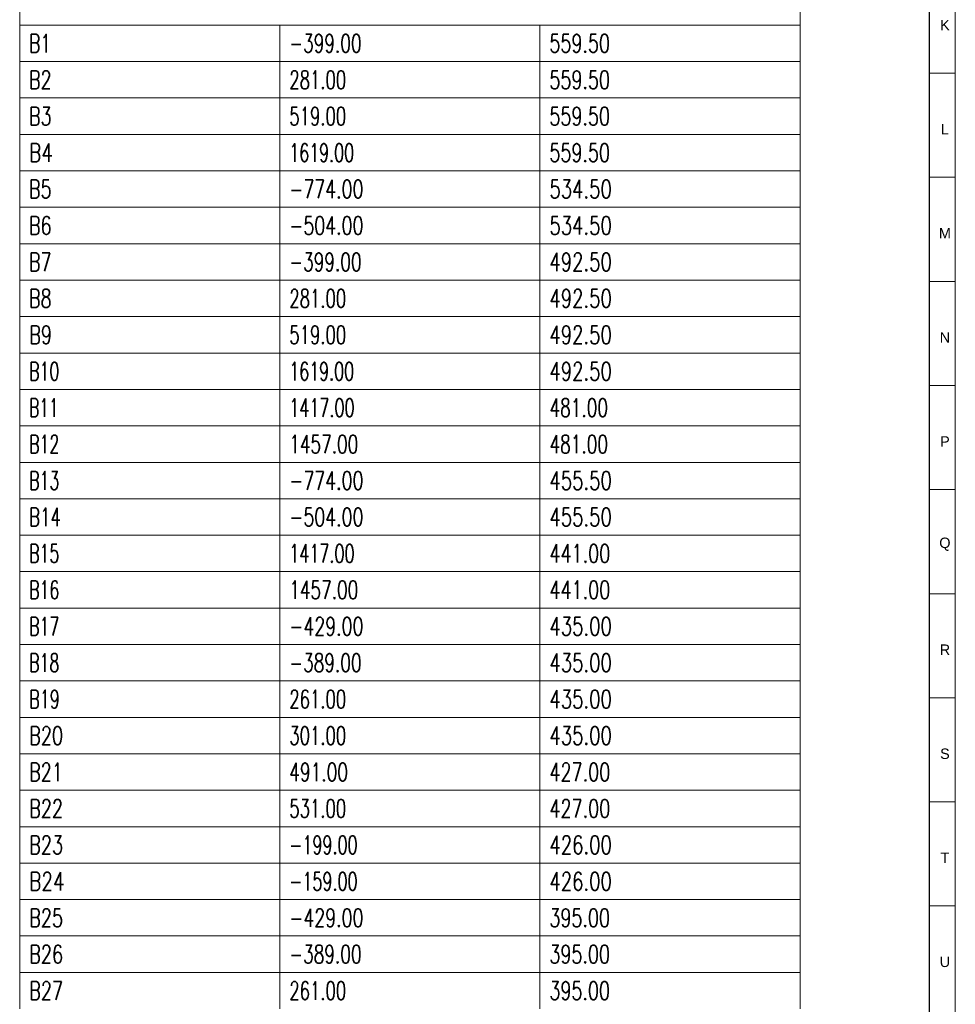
# Model space of a CAD drawing. Header units: millimetres. Extents: x -34 to 6620, y -230 to 4700.
# Tile 188 of 189: x 6438 to 6618, y 4311 to 4500. Entities that reach past the tile are written whole.
import ezdxf

# ---------------------------------------------------------------- set-up
doc = ezdxf.new("R2010")
doc.units = ezdxf.units.MM
doc.layers.add('1', color=7, linetype='Continuous', true_color=0xffffff)
doc.styles.add('Arial Unicode MS', font='Arial Unicode MS')
doc.styles.add('latin_extended', font='simplex.shx')

# ---------------------------------------------------------------- blocks, each defined once
blk = doc.blocks.new('TabularNote3')
at = {"layer": '1', "color": 163, "linetype": 'Continuous', "lineweight": 18}
for p, q in [((6438.170042, 4506.23561), (6438.170042, 4499.23561)), ((6588.170042, 4506.23561), (6588.170042, 4499.23561)), ((6438.170042, 4499.23561), (6488.170042, 4499.23561)), ((6438.170042, 4499.23561), (6438.170042, 4492.23561)), ((6488.170042, 4499.23561), (6538.170042, 4499.23561)), ((6488.170042, 4499.23561), (6488.170042, 4492.23561)), ((6538.170042, 4499.23561), (6588.170042, 4499.23561)), ((6538.170042, 4499.23561), (6538.170042, 4492.23561)), ((6588.170042, 4499.23561), (6588.170042, 4492.23561)), ((6438.170042, 4492.23561), (6488.170042, 4492.23561)), ((6438.170042, 4492.23561), (6438.170042, 4485.23561)), ((6488.170042, 4492.23561), (6538.170042, 4492.23561)), ((6488.170042, 4492.23561), (6488.170042, 4485.23561)), ((6538.170042, 4492.23561), (6588.170042, 4492.23561)), ((6538.170042, 4492.23561), (6538.170042, 4485.23561)), ((6588.170042, 4492.23561), (6588.170042, 4485.23561)), ((6438.170042, 4485.23561), (6488.170042, 4485.23561)), ((6438.170042, 4485.23561), (6438.170042, 4478.23561)), ((6488.170042, 4485.23561), (6538.170042, 4485.23561)), ((6488.170042, 4485.23561), (6488.170042, 4478.23561)), ((6538.170042, 4485.23561), (6588.170042, 4485.23561)), ((6538.170042, 4485.23561), (6538.170042, 4478.23561)), ((6588.170042, 4485.23561), (6588.170042, 4478.23561)), ((6438.170042, 4478.23561), (6488.170042, 4478.23561)), ((6438.170042, 4478.23561), (6438.170042, 4471.23561)), ((6488.170042, 4478.23561), (6538.170042, 4478.23561)), ((6488.170042, 4478.23561), (6488.170042, 4471.23561)), ((6538.170042, 4478.23561), (6588.170042, 4478.23561)), ((6538.170042, 4478.23561), (6538.170042, 4471.23561)), ((6588.170042, 4478.23561), (6588.170042, 4471.23561)), ((6438.170042, 4471.23561), (6488.170042, 4471.23561)), ((6438.170042, 4471.23561), (6438.170042, 4464.23561)), ((6488.170042, 4471.23561), (6538.170042, 4471.23561)), ((6488.170042, 4471.23561), (6488.170042, 4464.23561)), ((6538.170042, 4471.23561), (6588.170042, 4471.23561)), ((6538.170042, 4471.23561), (6538.170042, 4464.23561)), ((6588.170042, 4471.23561), (6588.170042, 4464.23561)), ((6438.170042, 4464.23561), (6488.170042, 4464.23561)), ((6438.170042, 4464.23561), (6438.170042, 4457.23561)), ((6488.170042, 4464.23561), (6538.170042, 4464.23561)), ((6488.170042, 4464.23561), (6488.170042, 4457.23561)), ((6538.170042, 4464.23561), (6588.170042, 4464.23561)), ((6538.170042, 4464.23561), (6538.170042, 4457.23561)), ((6588.170042, 4464.23561), (6588.170042, 4457.23561)), ((6438.170042, 4457.23561), (6488.170042, 4457.23561)), ((6438.170042, 4457.23561), (6438.170042, 4450.23561)), ((6488.170042, 4457.23561), (6538.170042, 4457.23561)), ((6488.170042, 4457.23561), (6488.170042, 4450.23561)), ((6538.170042, 4457.23561), (6588.170042, 4457.23561)), ((6538.170042, 4457.23561), (6538.170042, 4450.23561)), ((6588.170042, 4457.23561), (6588.170042, 4450.23561)), ((6438.170042, 4450.23561), (6488.170042, 4450.23561)), ((6438.170042, 4450.23561), (6438.170042, 4443.23561)), ((6488.170042, 4450.23561), (6538.170042, 4450.23561)), ((6488.170042, 4450.23561), (6488.170042, 4443.23561)), ((6538.170042, 4450.23561), (6588.170042, 4450.23561)), ((6538.170042, 4450.23561), (6538.170042, 4443.23561)), ((6588.170042, 4450.23561), (6588.170042, 4443.23561)), ((6438.170042, 4443.23561), (6488.170042, 4443.23561)), ((6438.170042, 4443.23561), (6438.170042, 4436.23561)), ((6488.170042, 4443.23561), (6538.170042, 4443.23561)), ((6488.170042, 4443.23561), (6488.170042, 4436.23561)), ((6538.170042, 4443.23561), (6588.170042, 4443.23561)), ((6538.170042, 4443.23561), (6538.170042, 4436.23561)), ((6588.170042, 4443.23561), (6588.170042, 4436.23561)), ((6438.170042, 4436.23561), (6488.170042, 4436.23561)), ((6438.170042, 4436.23561), (6438.170042, 4429.23561)), ((6488.170042, 4436.23561), (6538.170042, 4436.23561)), ((6488.170042, 4436.23561), (6488.170042, 4429.23561)), ((6538.170042, 4436.23561), (6588.170042, 4436.23561)), ((6538.170042, 4436.23561), (6538.170042, 4429.23561)), ((6588.170042, 4436.23561), (6588.170042, 4429.23561)), ((6438.170042, 4429.23561), (6488.170042, 4429.23561)), ((6438.170042, 4429.23561), (6438.170042, 4422.23561)), ((6488.170042, 4429.23561), (6538.170042, 4429.23561)), ((6488.170042, 4429.23561), (6488.170042, 4422.23561)), ((6538.170042, 4429.23561), (6588.170042, 4429.23561)), ((6538.170042, 4429.23561), (6538.170042, 4422.23561)), ((6588.170042, 4429.23561), (6588.170042, 4422.23561)), ((6438.170042, 4422.23561), (6488.170042, 4422.23561)), ((6438.170042, 4422.23561), (6438.170042, 4415.23561)), ((6488.170042, 4422.23561), (6538.170042, 4422.23561)), ((6488.170042, 4422.23561), (6488.170042, 4415.23561)), ((6538.170042, 4422.23561), (6588.170042, 4422.23561)), ((6538.170042, 4422.23561), (6538.170042, 4415.23561)), ((6588.170042, 4422.23561), (6588.170042, 4415.23561)), ((6438.170042, 4415.23561), (6488.170042, 4415.23561)), ((6438.170042, 4415.23561), (6438.170042, 4408.23561)), ((6488.170042, 4415.23561), (6538.170042, 4415.23561)), ((6488.170042, 4415.23561), (6488.170042, 4408.23561)), ((6538.170042, 4415.23561), (6588.170042, 4415.23561)), ((6538.170042, 4415.23561), (6538.170042, 4408.23561)), ((6588.170042, 4415.23561), (6588.170042, 4408.23561)), ((6438.170042, 4408.23561), (6488.170042, 4408.23561)), ((6438.170042, 4408.23561), (6438.170042, 4401.23561)), ((6488.170042, 4408.23561), (6538.170042, 4408.23561)), ((6488.170042, 4408.23561), (6488.170042, 4401.23561)), ((6538.170042, 4408.23561), (6588.170042, 4408.23561)), ((6538.170042, 4408.23561), (6538.170042, 4401.23561)), ((6588.170042, 4408.23561), (6588.170042, 4401.23561)), ((6438.170042, 4401.23561), (6488.170042, 4401.23561)), ((6438.170042, 4401.23561), (6438.170042, 4394.23561)), ((6488.170042, 4401.23561), (6538.170042, 4401.23561)), ((6488.170042, 4401.23561), (6488.170042, 4394.23561)), ((6538.170042, 4401.23561), (6588.170042, 4401.23561)), ((6538.170042, 4401.23561), (6538.170042, 4394.23561)), ((6588.170042, 4401.23561), (6588.170042, 4394.23561)), ((6438.170042, 4394.23561), (6488.170042, 4394.23561)), ((6438.170042, 4394.23561), (6438.170042, 4387.23561)), ((6488.170042, 4394.23561), (6538.170042, 4394.23561)), ((6488.170042, 4394.23561), (6488.170042, 4387.23561)), ((6538.170042, 4394.23561), (6588.170042, 4394.23561)), ((6538.170042, 4394.23561), (6538.170042, 4387.23561)), ((6588.170042, 4394.23561), (6588.170042, 4387.23561)), ((6438.170042, 4387.23561), (6488.170042, 4387.23561)), ((6438.170042, 4387.23561), (6438.170042, 4380.23561)), ((6488.170042, 4387.23561), (6538.170042, 4387.23561)), ((6488.170042, 4387.23561), (6488.170042, 4380.23561)), ((6538.170042, 4387.23561), (6588.170042, 4387.23561)), ((6538.170042, 4387.23561), (6538.170042, 4380.23561)), ((6588.170042, 4387.23561), (6588.170042, 4380.23561)), ((6438.170042, 4380.23561), (6488.170042, 4380.23561)), ((6438.170042, 4380.23561), (6438.170042, 4373.23561)), ((6488.170042, 4380.23561), (6538.170042, 4380.23561)), ((6488.170042, 4380.23561), (6488.170042, 4373.23561)), ((6538.170042, 4380.23561), (6588.170042, 4380.23561)), ((6538.170042, 4380.23561), (6538.170042, 4373.23561)), ((6588.170042, 4380.23561), (6588.170042, 4373.23561)), ((6438.170042, 4373.23561), (6488.170042, 4373.23561)), ((6438.170042, 4373.23561), (6438.170042, 4366.23561)), ((6488.170042, 4373.23561), (6538.170042, 4373.23561)), ((6488.170042, 4373.23561), (6488.170042, 4366.23561)), ((6538.170042, 4373.23561), (6588.170042, 4373.23561)), ((6538.170042, 4373.23561), (6538.170042, 4366.23561)), ((6588.170042, 4373.23561), (6588.170042, 4366.23561)), ((6438.170042, 4366.23561), (6488.170042, 4366.23561)), ((6438.170042, 4366.23561), (6438.170042, 4359.23561)), ((6488.170042, 4366.23561), (6538.170042, 4366.23561)), ((6488.170042, 4366.23561), (6488.170042, 4359.23561)), ((6538.170042, 4366.23561), (6588.170042, 4366.23561)), ((6538.170042, 4366.23561), (6538.170042, 4359.23561)), ((6588.170042, 4366.23561), (6588.170042, 4359.23561)), ((6438.170042, 4359.23561), (6488.170042, 4359.23561)), ((6438.170042, 4359.23561), (6438.170042, 4352.23561)), ((6488.170042, 4359.23561), (6538.170042, 4359.23561)), ((6488.170042, 4359.23561), (6488.170042, 4352.23561)), ((6538.170042, 4359.23561), (6588.170042, 4359.23561)), ((6538.170042, 4359.23561), (6538.170042, 4352.23561)), ((6588.170042, 4359.23561), (6588.170042, 4352.23561)), ((6438.170042, 4352.23561), (6488.170042, 4352.23561)), ((6438.170042, 4352.23561), (6438.170042, 4345.23561)), ((6488.170042, 4352.23561), (6538.170042, 4352.23561)), ((6488.170042, 4352.23561), (6488.170042, 4345.23561)), ((6538.170042, 4352.23561), (6588.170042, 4352.23561)), ((6538.170042, 4352.23561), (6538.170042, 4345.23561)), ((6588.170042, 4352.23561), (6588.170042, 4345.23561)), ((6438.170042, 4345.23561), (6488.170042, 4345.23561)), ((6438.170042, 4345.23561), (6438.170042, 4338.23561)), ((6488.170042, 4345.23561), (6538.170042, 4345.23561)), ((6488.170042, 4345.23561), (6488.170042, 4338.23561)), ((6538.170042, 4345.23561), (6588.170042, 4345.23561)), ((6538.170042, 4345.23561), (6538.170042, 4338.23561)), ((6588.170042, 4345.23561), (6588.170042, 4338.23561)), ((6438.170042, 4338.23561), (6488.170042, 4338.23561)), ((6438.170042, 4338.23561), (6438.170042, 4331.23561)), ((6488.170042, 4338.23561), (6538.170042, 4338.23561)), ((6488.170042, 4338.23561), (6488.170042, 4331.23561)), ((6538.170042, 4338.23561), (6588.170042, 4338.23561)), ((6538.170042, 4338.23561), (6538.170042, 4331.23561)), ((6588.170042, 4338.23561), (6588.170042, 4331.23561)), ((6438.170042, 4331.23561), (6488.170042, 4331.23561)), ((6438.170042, 4331.23561), (6438.170042, 4324.23561)), ((6488.170042, 4331.23561), (6538.170042, 4331.23561)), ((6488.170042, 4331.23561), (6488.170042, 4324.23561)), ((6538.170042, 4331.23561), (6588.170042, 4331.23561)), ((6538.170042, 4331.23561), (6538.170042, 4324.23561)), ((6588.170042, 4331.23561), (6588.170042, 4324.23561)), ((6438.170042, 4324.23561), (6488.170042, 4324.23561)), ((6438.170042, 4324.23561), (6438.170042, 4317.23561)), ((6488.170042, 4324.23561), (6538.170042, 4324.23561)), ((6488.170042, 4324.23561), (6488.170042, 4317.23561)), ((6538.170042, 4324.23561), (6588.170042, 4324.23561)), ((6538.170042, 4324.23561), (6538.170042, 4317.23561)), ((6588.170042, 4324.23561), (6588.170042, 4317.23561)), ((6438.170042, 4317.23561), (6488.170042, 4317.23561)), ((6438.170042, 4317.23561), (6438.170042, 4310.23561)), ((6488.170042, 4317.23561), (6538.170042, 4317.23561)), ((6488.170042, 4317.23561), (6488.170042, 4310.23561)), ((6538.170042, 4317.23561), (6588.170042, 4317.23561)), ((6538.170042, 4317.23561), (6538.170042, 4310.23561)), ((6588.170042, 4317.23561), (6588.170042, 4310.23561))]:
    blk.add_line(p, q, dxfattribs=at)
at = {"layer": '1', "color": 2, "linetype": 'Continuous', "lineweight": 13, "char_height": 3.5, "attachment_point": 4, "line_spacing_factor": 0.963855, "style": 'latin_extended'}
for s, insert in [('\\W0.6870;B1', (6439.987542, 4495.73561)), ('\\W0.6809;-399.00', (6489.987542, 4495.73561)), ('\\W0.7053;559.50', (6539.987542, 4495.73561)), ('\\W0.6994;B2', (6439.987542, 4488.73561)), ('\\W0.6624;281.00', (6489.987542, 4488.73561)), ('\\W0.7053;559.50', (6539.987542, 4488.73561)), ('\\W0.6994;B3', (6439.987542, 4481.73561)), ('\\W0.6624;519.00', (6489.987542, 4481.73561)), ('\\W0.7053;559.50', (6539.987542, 4481.73561)), ('\\W0.7404;B4', (6439.987542, 4474.73561)), ('\\W0.6382;1619.00', (6489.987542, 4474.73561)), ('\\W0.7053;559.50', (6539.987542, 4474.73561)), ('\\W0.6994;B5', (6439.987542, 4467.73561)), ('\\W0.6982;-774.00', (6489.987542, 4467.73561)), ('\\W0.7268;534.50', (6539.987542, 4467.73561)), ('\\W0.6994;B6', (6439.987542, 4460.73561)), ('\\W0.6982;-504.00', (6489.987542, 4460.73561)), ('\\W0.7268;534.50', (6539.987542, 4460.73561)), ('\\W0.6994;B7', (6439.987542, 4453.73561)), ('\\W0.6809;-399.00', (6489.987542, 4453.73561)), ('\\W0.7268;492.50', (6539.987542, 4453.73561)), ('\\W0.6994;B8', (6439.987542, 4446.73561)), ('\\W0.6624;281.00', (6489.987542, 4446.73561)), ('\\W0.7268;492.50', (6539.987542, 4446.73561)), ('\\W0.7183;B9', (6439.987542, 4439.73561)), ('\\W0.6624;519.00', (6489.987542, 4439.73561)), ('\\W0.7268;492.50', (6539.987542, 4439.73561)), ('\\W0.6336;B10', (6439.987542, 4432.73561)), ('\\W0.6382;1619.00', (6489.987542, 4432.73561)), ('\\W0.7268;492.50', (6539.987542, 4432.73561)), ('\\W0.6184;B11', (6439.987542, 4425.73561)), ('\\W0.6433;1417.00', (6489.987542, 4425.73561)), ('\\W0.6838;481.00', (6539.987542, 4425.73561)), ('\\W0.6336;B12', (6439.987542, 4418.73561)), ('\\W0.6795;1457.00', (6489.987542, 4418.73561)), ('\\W0.6838;481.00', (6539.987542, 4418.73561)), ('\\W0.6336;B13', (6439.987542, 4411.73561)), ('\\W0.6982;-774.00', (6489.987542, 4411.73561)), ('\\W0.7268;455.50', (6539.987542, 4411.73561)), ('\\W0.6674;B14', (6439.987542, 4404.73561)), ('\\W0.6982;-504.00', (6489.987542, 4404.73561)), ('\\W0.7268;455.50', (6539.987542, 4404.73561)), ('\\W0.6336;B15', (6439.987542, 4397.73561)), ('\\W0.6433;1417.00', (6489.987542, 4397.73561)), ('\\W0.7084;441.00', (6539.987542, 4397.73561)), ('\\W0.6336;B16', (6439.987542, 4390.73561)), ('\\W0.6795;1457.00', (6489.987542, 4390.73561)), ('\\W0.7084;441.00', (6539.987542, 4390.73561)), ('\\W0.6336;B17', (6439.987542, 4383.73561)), ('\\W0.6982;-429.00', (6489.987542, 4383.73561)), ('\\W0.7268;435.00', (6539.987542, 4383.73561)), ('\\W0.6336;B18', (6439.987542, 4376.73561)), ('\\W0.6809;-389.00', (6489.987542, 4376.73561)), ('\\W0.7268;435.00', (6539.987542, 4376.73561)), ('\\W0.6447;B19', (6439.987542, 4369.73561)), ('\\W0.6624;261.00', (6489.987542, 4369.73561)), ('\\W0.7268;435.00', (6539.987542, 4369.73561)), ('\\W0.7128;B20', (6439.987542, 4362.73561)), ('\\W0.6624;301.00', (6489.987542, 4362.73561)), ('\\W0.7268;435.00', (6539.987542, 4362.73561)), ('\\W0.7067;B21', (6439.987542, 4355.73561)), ('\\W0.6838;491.00', (6489.987542, 4355.73561)), ('\\W0.7084;427.00', (6539.987542, 4355.73561)), ('\\W0.7128;B22', (6439.987542, 4348.73561)), ('\\W0.6624;531.00', (6489.987542, 4348.73561)), ('\\W0.7084;427.00', (6539.987542, 4348.73561)), ('\\W0.7128;B23', (6439.987542, 4341.73561)), ('\\W0.6439;-199.00', (6489.987542, 4341.73561)), ('\\W0.7268;426.00', (6539.987542, 4341.73561)), ('\\W0.7452;B24', (6439.987542, 4334.73561)), ('\\W0.6439;-159.00', (6489.987542, 4334.73561)), ('\\W0.7268;426.00', (6539.987542, 4334.73561)), ('\\W0.7128;B25', (6439.987542, 4327.73561)), ('\\W0.6982;-429.00', (6489.987542, 4327.73561)), ('\\W0.7053;395.00', (6539.987542, 4327.73561)), ('\\W0.7128;B26', (6439.987542, 4320.73561)), ('\\W0.6809;-389.00', (6489.987542, 4320.73561)), ('\\W0.7053;395.00', (6539.987542, 4320.73561)), ('\\W0.7128;B27', (6439.987542, 4313.73561)), ('\\W0.6624;261.00', (6489.987542, 4313.73561)), ('\\W0.7053;395.00', (6539.987542, 4313.73561))]:
    blk.add_mtext(s, dxfattribs=dict(at, insert=insert))
blk = doc.blocks.new('TabularNote5')
at = {"layer": '1', "color": 163, "linetype": 'Continuous', "lineweight": 18}
for p, q in [((6438.170042, 4506.23561), (6438.170042, 4499.23561)), ((6588.170042, 4506.23561), (6588.170042, 4499.23561)), ((6438.170042, 4499.23561), (6488.170042, 4499.23561)), ((6438.170042, 4499.23561), (6438.170042, 4492.23561)), ((6488.170042, 4499.23561), (6538.170042, 4499.23561)), ((6488.170042, 4499.23561), (6488.170042, 4492.23561)), ((6538.170042, 4499.23561), (6588.170042, 4499.23561)), ((6538.170042, 4499.23561), (6538.170042, 4492.23561)), ((6588.170042, 4499.23561), (6588.170042, 4492.23561)), ((6438.170042, 4492.23561), (6488.170042, 4492.23561)), ((6438.170042, 4492.23561), (6438.170042, 4485.23561)), ((6488.170042, 4492.23561), (6538.170042, 4492.23561)), ((6488.170042, 4492.23561), (6488.170042, 4485.23561)), ((6538.170042, 4492.23561), (6588.170042, 4492.23561)), ((6538.170042, 4492.23561), (6538.170042, 4485.23561)), ((6588.170042, 4492.23561), (6588.170042, 4485.23561)), ((6438.170042, 4485.23561), (6488.170042, 4485.23561)), ((6438.170042, 4485.23561), (6438.170042, 4478.23561)), ((6488.170042, 4485.23561), (6538.170042, 4485.23561)), ((6488.170042, 4485.23561), (6488.170042, 4478.23561)), ((6538.170042, 4485.23561), (6588.170042, 4485.23561)), ((6538.170042, 4485.23561), (6538.170042, 4478.23561)), ((6588.170042, 4485.23561), (6588.170042, 4478.23561)), ((6438.170042, 4478.23561), (6488.170042, 4478.23561)), ((6438.170042, 4478.23561), (6438.170042, 4471.23561)), ((6488.170042, 4478.23561), (6538.170042, 4478.23561)), ((6488.170042, 4478.23561), (6488.170042, 4471.23561)), ((6538.170042, 4478.23561), (6588.170042, 4478.23561)), ((6538.170042, 4478.23561), (6538.170042, 4471.23561)), ((6588.170042, 4478.23561), (6588.170042, 4471.23561)), ((6438.170042, 4471.23561), (6488.170042, 4471.23561)), ((6438.170042, 4471.23561), (6438.170042, 4464.23561)), ((6488.170042, 4471.23561), (6538.170042, 4471.23561)), ((6488.170042, 4471.23561), (6488.170042, 4464.23561)), ((6538.170042, 4471.23561), (6588.170042, 4471.23561)), ((6538.170042, 4471.23561), (6538.170042, 4464.23561)), ((6588.170042, 4471.23561), (6588.170042, 4464.23561)), ((6438.170042, 4464.23561), (6488.170042, 4464.23561)), ((6438.170042, 4464.23561), (6438.170042, 4457.23561)), ((6488.170042, 4464.23561), (6538.170042, 4464.23561)), ((6488.170042, 4464.23561), (6488.170042, 4457.23561)), ((6538.170042, 4464.23561), (6588.170042, 4464.23561)), ((6538.170042, 4464.23561), (6538.170042, 4457.23561)), ((6588.170042, 4464.23561), (6588.170042, 4457.23561)), ((6438.170042, 4457.23561), (6488.170042, 4457.23561)), ((6438.170042, 4457.23561), (6438.170042, 4450.23561)), ((6488.170042, 4457.23561), (6538.170042, 4457.23561)), ((6488.170042, 4457.23561), (6488.170042, 4450.23561)), ((6538.170042, 4457.23561), (6588.170042, 4457.23561)), ((6538.170042, 4457.23561), (6538.170042, 4450.23561)), ((6588.170042, 4457.23561), (6588.170042, 4450.23561)), ((6438.170042, 4450.23561), (6488.170042, 4450.23561)), ((6438.170042, 4450.23561), (6438.170042, 4443.23561)), ((6488.170042, 4450.23561), (6538.170042, 4450.23561)), ((6488.170042, 4450.23561), (6488.170042, 4443.23561)), ((6538.170042, 4450.23561), (6588.170042, 4450.23561)), ((6538.170042, 4450.23561), (6538.170042, 4443.23561)), ((6588.170042, 4450.23561), (6588.170042, 4443.23561)), ((6438.170042, 4443.23561), (6488.170042, 4443.23561)), ((6438.170042, 4443.23561), (6438.170042, 4436.23561)), ((6488.170042, 4443.23561), (6538.170042, 4443.23561)), ((6488.170042, 4443.23561), (6488.170042, 4436.23561)), ((6538.170042, 4443.23561), (6588.170042, 4443.23561)), ((6538.170042, 4443.23561), (6538.170042, 4436.23561)), ((6588.170042, 4443.23561), (6588.170042, 4436.23561)), ((6438.170042, 4436.23561), (6488.170042, 4436.23561)), ((6438.170042, 4436.23561), (6438.170042, 4429.23561)), ((6488.170042, 4436.23561), (6538.170042, 4436.23561)), ((6488.170042, 4436.23561), (6488.170042, 4429.23561)), ((6538.170042, 4436.23561), (6588.170042, 4436.23561)), ((6538.170042, 4436.23561), (6538.170042, 4429.23561)), ((6588.170042, 4436.23561), (6588.170042, 4429.23561)), ((6438.170042, 4429.23561), (6488.170042, 4429.23561)), ((6438.170042, 4429.23561), (6438.170042, 4422.23561)), ((6488.170042, 4429.23561), (6538.170042, 4429.23561)), ((6488.170042, 4429.23561), (6488.170042, 4422.23561)), ((6538.170042, 4429.23561), (6588.170042, 4429.23561)), ((6538.170042, 4429.23561), (6538.170042, 4422.23561)), ((6588.170042, 4429.23561), (6588.170042, 4422.23561)), ((6438.170042, 4422.23561), (6488.170042, 4422.23561)), ((6438.170042, 4422.23561), (6438.170042, 4415.23561)), ((6488.170042, 4422.23561), (6538.170042, 4422.23561)), ((6488.170042, 4422.23561), (6488.170042, 4415.23561)), ((6538.170042, 4422.23561), (6588.170042, 4422.23561)), ((6538.170042, 4422.23561), (6538.170042, 4415.23561)), ((6588.170042, 4422.23561), (6588.170042, 4415.23561)), ((6438.170042, 4415.23561), (6488.170042, 4415.23561)), ((6438.170042, 4415.23561), (6438.170042, 4408.23561)), ((6488.170042, 4415.23561), (6538.170042, 4415.23561)), ((6488.170042, 4415.23561), (6488.170042, 4408.23561)), ((6538.170042, 4415.23561), (6588.170042, 4415.23561)), ((6538.170042, 4415.23561), (6538.170042, 4408.23561)), ((6588.170042, 4415.23561), (6588.170042, 4408.23561)), ((6438.170042, 4408.23561), (6488.170042, 4408.23561)), ((6438.170042, 4408.23561), (6438.170042, 4401.23561)), ((6488.170042, 4408.23561), (6538.170042, 4408.23561)), ((6488.170042, 4408.23561), (6488.170042, 4401.23561)), ((6538.170042, 4408.23561), (6588.170042, 4408.23561)), ((6538.170042, 4408.23561), (6538.170042, 4401.23561)), ((6588.170042, 4408.23561), (6588.170042, 4401.23561)), ((6438.170042, 4401.23561), (6488.170042, 4401.23561)), ((6438.170042, 4401.23561), (6438.170042, 4394.23561)), ((6488.170042, 4401.23561), (6538.170042, 4401.23561)), ((6488.170042, 4401.23561), (6488.170042, 4394.23561)), ((6538.170042, 4401.23561), (6588.170042, 4401.23561)), ((6538.170042, 4401.23561), (6538.170042, 4394.23561)), ((6588.170042, 4401.23561), (6588.170042, 4394.23561)), ((6438.170042, 4394.23561), (6488.170042, 4394.23561)), ((6438.170042, 4394.23561), (6438.170042, 4387.23561)), ((6488.170042, 4394.23561), (6538.170042, 4394.23561)), ((6488.170042, 4394.23561), (6488.170042, 4387.23561)), ((6538.170042, 4394.23561), (6588.170042, 4394.23561)), ((6538.170042, 4394.23561), (6538.170042, 4387.23561)), ((6588.170042, 4394.23561), (6588.170042, 4387.23561)), ((6438.170042, 4387.23561), (6488.170042, 4387.23561)), ((6438.170042, 4387.23561), (6438.170042, 4380.23561)), ((6488.170042, 4387.23561), (6538.170042, 4387.23561)), ((6488.170042, 4387.23561), (6488.170042, 4380.23561)), ((6538.170042, 4387.23561), (6588.170042, 4387.23561)), ((6538.170042, 4387.23561), (6538.170042, 4380.23561)), ((6588.170042, 4387.23561), (6588.170042, 4380.23561)), ((6438.170042, 4380.23561), (6488.170042, 4380.23561)), ((6438.170042, 4380.23561), (6438.170042, 4373.23561)), ((6488.170042, 4380.23561), (6538.170042, 4380.23561)), ((6488.170042, 4380.23561), (6488.170042, 4373.23561)), ((6538.170042, 4380.23561), (6588.170042, 4380.23561)), ((6538.170042, 4380.23561), (6538.170042, 4373.23561)), ((6588.170042, 4380.23561), (6588.170042, 4373.23561)), ((6438.170042, 4373.23561), (6488.170042, 4373.23561)), ((6438.170042, 4373.23561), (6438.170042, 4366.23561)), ((6488.170042, 4373.23561), (6538.170042, 4373.23561)), ((6488.170042, 4373.23561), (6488.170042, 4366.23561)), ((6538.170042, 4373.23561), (6588.170042, 4373.23561)), ((6538.170042, 4373.23561), (6538.170042, 4366.23561)), ((6588.170042, 4373.23561), (6588.170042, 4366.23561)), ((6438.170042, 4366.23561), (6488.170042, 4366.23561)), ((6438.170042, 4366.23561), (6438.170042, 4359.23561)), ((6488.170042, 4366.23561), (6538.170042, 4366.23561)), ((6488.170042, 4366.23561), (6488.170042, 4359.23561)), ((6538.170042, 4366.23561), (6588.170042, 4366.23561)), ((6538.170042, 4366.23561), (6538.170042, 4359.23561)), ((6588.170042, 4366.23561), (6588.170042, 4359.23561)), ((6438.170042, 4359.23561), (6488.170042, 4359.23561)), ((6438.170042, 4359.23561), (6438.170042, 4352.23561)), ((6488.170042, 4359.23561), (6538.170042, 4359.23561)), ((6488.170042, 4359.23561), (6488.170042, 4352.23561)), ((6538.170042, 4359.23561), (6588.170042, 4359.23561)), ((6538.170042, 4359.23561), (6538.170042, 4352.23561)), ((6588.170042, 4359.23561), (6588.170042, 4352.23561)), ((6438.170042, 4352.23561), (6488.170042, 4352.23561)), ((6438.170042, 4352.23561), (6438.170042, 4345.23561)), ((6488.170042, 4352.23561), (6538.170042, 4352.23561)), ((6488.170042, 4352.23561), (6488.170042, 4345.23561)), ((6538.170042, 4352.23561), (6588.170042, 4352.23561)), ((6538.170042, 4352.23561), (6538.170042, 4345.23561)), ((6588.170042, 4352.23561), (6588.170042, 4345.23561)), ((6438.170042, 4345.23561), (6488.170042, 4345.23561)), ((6438.170042, 4345.23561), (6438.170042, 4338.23561)), ((6488.170042, 4345.23561), (6538.170042, 4345.23561)), ((6488.170042, 4345.23561), (6488.170042, 4338.23561)), ((6538.170042, 4345.23561), (6588.170042, 4345.23561)), ((6538.170042, 4345.23561), (6538.170042, 4338.23561)), ((6588.170042, 4345.23561), (6588.170042, 4338.23561)), ((6438.170042, 4338.23561), (6488.170042, 4338.23561)), ((6438.170042, 4338.23561), (6438.170042, 4331.23561)), ((6488.170042, 4338.23561), (6538.170042, 4338.23561)), ((6488.170042, 4338.23561), (6488.170042, 4331.23561)), ((6538.170042, 4338.23561), (6588.170042, 4338.23561)), ((6538.170042, 4338.23561), (6538.170042, 4331.23561)), ((6588.170042, 4338.23561), (6588.170042, 4331.23561)), ((6438.170042, 4331.23561), (6488.170042, 4331.23561)), ((6438.170042, 4331.23561), (6438.170042, 4324.23561)), ((6488.170042, 4331.23561), (6538.170042, 4331.23561)), ((6488.170042, 4331.23561), (6488.170042, 4324.23561)), ((6538.170042, 4331.23561), (6588.170042, 4331.23561)), ((6538.170042, 4331.23561), (6538.170042, 4324.23561)), ((6588.170042, 4331.23561), (6588.170042, 4324.23561)), ((6438.170042, 4324.23561), (6488.170042, 4324.23561)), ((6438.170042, 4324.23561), (6438.170042, 4317.23561)), ((6488.170042, 4324.23561), (6538.170042, 4324.23561)), ((6488.170042, 4324.23561), (6488.170042, 4317.23561)), ((6538.170042, 4324.23561), (6588.170042, 4324.23561)), ((6538.170042, 4324.23561), (6538.170042, 4317.23561)), ((6588.170042, 4324.23561), (6588.170042, 4317.23561)), ((6438.170042, 4317.23561), (6488.170042, 4317.23561)), ((6438.170042, 4317.23561), (6438.170042, 4310.23561)), ((6488.170042, 4317.23561), (6538.170042, 4317.23561)), ((6488.170042, 4317.23561), (6488.170042, 4310.23561)), ((6538.170042, 4317.23561), (6588.170042, 4317.23561)), ((6538.170042, 4317.23561), (6538.170042, 4310.23561)), ((6588.170042, 4317.23561), (6588.170042, 4310.23561))]:
    blk.add_line(p, q, dxfattribs=at)
at = {"layer": '1', "color": 2, "linetype": 'Continuous', "lineweight": 13, "char_height": 3.5, "attachment_point": 4, "line_spacing_factor": 0.963855, "style": 'latin_extended'}
for s, insert in [('\\W0.6870;B1', (6439.987542, 4495.73561)), ('\\W0.6809;-399.00', (6489.987542, 4495.73561)), ('\\W0.7053;559.50', (6539.987542, 4495.73561)), ('\\W0.6994;B2', (6439.987542, 4488.73561)), ('\\W0.6624;281.00', (6489.987542, 4488.73561)), ('\\W0.7053;559.50', (6539.987542, 4488.73561)), ('\\W0.6994;B3', (6439.987542, 4481.73561)), ('\\W0.6624;519.00', (6489.987542, 4481.73561)), ('\\W0.7053;559.50', (6539.987542, 4481.73561)), ('\\W0.7404;B4', (6439.987542, 4474.73561)), ('\\W0.6382;1619.00', (6489.987542, 4474.73561)), ('\\W0.7053;559.50', (6539.987542, 4474.73561)), ('\\W0.6994;B5', (6439.987542, 4467.73561)), ('\\W0.6982;-774.00', (6489.987542, 4467.73561)), ('\\W0.7268;534.50', (6539.987542, 4467.73561)), ('\\W0.6994;B6', (6439.987542, 4460.73561)), ('\\W0.6982;-504.00', (6489.987542, 4460.73561)), ('\\W0.7268;534.50', (6539.987542, 4460.73561)), ('\\W0.6994;B7', (6439.987542, 4453.73561)), ('\\W0.6809;-399.00', (6489.987542, 4453.73561)), ('\\W0.7268;492.50', (6539.987542, 4453.73561)), ('\\W0.6994;B8', (6439.987542, 4446.73561)), ('\\W0.6624;281.00', (6489.987542, 4446.73561)), ('\\W0.7268;492.50', (6539.987542, 4446.73561)), ('\\W0.7183;B9', (6439.987542, 4439.73561)), ('\\W0.6624;519.00', (6489.987542, 4439.73561)), ('\\W0.7268;492.50', (6539.987542, 4439.73561)), ('\\W0.6336;B10', (6439.987542, 4432.73561)), ('\\W0.6382;1619.00', (6489.987542, 4432.73561)), ('\\W0.7268;492.50', (6539.987542, 4432.73561)), ('\\W0.6184;B11', (6439.987542, 4425.73561)), ('\\W0.6433;1417.00', (6489.987542, 4425.73561)), ('\\W0.6838;481.00', (6539.987542, 4425.73561)), ('\\W0.6336;B12', (6439.987542, 4418.73561)), ('\\W0.6795;1457.00', (6489.987542, 4418.73561)), ('\\W0.6838;481.00', (6539.987542, 4418.73561)), ('\\W0.6336;B13', (6439.987542, 4411.73561)), ('\\W0.6982;-774.00', (6489.987542, 4411.73561)), ('\\W0.7268;455.50', (6539.987542, 4411.73561)), ('\\W0.6674;B14', (6439.987542, 4404.73561)), ('\\W0.6982;-504.00', (6489.987542, 4404.73561)), ('\\W0.7268;455.50', (6539.987542, 4404.73561)), ('\\W0.6336;B15', (6439.987542, 4397.73561)), ('\\W0.6433;1417.00', (6489.987542, 4397.73561)), ('\\W0.7084;441.00', (6539.987542, 4397.73561)), ('\\W0.6336;B16', (6439.987542, 4390.73561)), ('\\W0.6795;1457.00', (6489.987542, 4390.73561)), ('\\W0.7084;441.00', (6539.987542, 4390.73561)), ('\\W0.6336;B17', (6439.987542, 4383.73561)), ('\\W0.6982;-429.00', (6489.987542, 4383.73561)), ('\\W0.7268;435.00', (6539.987542, 4383.73561)), ('\\W0.6336;B18', (6439.987542, 4376.73561)), ('\\W0.6809;-389.00', (6489.987542, 4376.73561)), ('\\W0.7268;435.00', (6539.987542, 4376.73561)), ('\\W0.6447;B19', (6439.987542, 4369.73561)), ('\\W0.6624;261.00', (6489.987542, 4369.73561)), ('\\W0.7268;435.00', (6539.987542, 4369.73561)), ('\\W0.7128;B20', (6439.987542, 4362.73561)), ('\\W0.6624;301.00', (6489.987542, 4362.73561)), ('\\W0.7268;435.00', (6539.987542, 4362.73561)), ('\\W0.7067;B21', (6439.987542, 4355.73561)), ('\\W0.6838;491.00', (6489.987542, 4355.73561)), ('\\W0.7084;427.00', (6539.987542, 4355.73561)), ('\\W0.7128;B22', (6439.987542, 4348.73561)), ('\\W0.6624;531.00', (6489.987542, 4348.73561)), ('\\W0.7084;427.00', (6539.987542, 4348.73561)), ('\\W0.7128;B23', (6439.987542, 4341.73561)), ('\\W0.6439;-199.00', (6489.987542, 4341.73561)), ('\\W0.7268;426.00', (6539.987542, 4341.73561)), ('\\W0.7452;B24', (6439.987542, 4334.73561)), ('\\W0.6439;-159.00', (6489.987542, 4334.73561)), ('\\W0.7268;426.00', (6539.987542, 4334.73561)), ('\\W0.7128;B25', (6439.987542, 4327.73561)), ('\\W0.6982;-429.00', (6489.987542, 4327.73561)), ('\\W0.7053;395.00', (6539.987542, 4327.73561)), ('\\W0.7128;B26', (6439.987542, 4320.73561)), ('\\W0.6809;-389.00', (6489.987542, 4320.73561)), ('\\W0.7053;395.00', (6539.987542, 4320.73561)), ('\\W0.7128;B27', (6439.987542, 4313.73561)), ('\\W0.6624;261.00', (6489.987542, 4313.73561)), ('\\W0.7053;395.00', (6539.987542, 4313.73561))]:
    blk.add_mtext(s, dxfattribs=dict(at, insert=insert))

msp = doc.modelspace()

# ---------------------------------------------------------------- linework, layer by layer
at = {"layer": '1', "color": 3, "linetype": 'Continuous', "lineweight": 18}
msp.add_line((6618, 4698), (6618, 2), dxfattribs=at)
at = {"layer": '1', "color": 7, "linetype": 'Continuous', "lineweight": 25}
msp.add_line((6613, 4693), (6613, 7), dxfattribs=at)
at = {"layer": '1', "color": 3, "linetype": 'Continuous', "lineweight": 13}
for p, q in [((6613, 4490), (6618, 4490)), ((6613, 4470), (6618, 4470)), ((6613, 4450), (6618, 4450)), ((6613, 4430), (6618, 4430)), ((6613, 4410), (6618, 4410)), ((6613, 4390), (6618, 4390)), ((6613, 4370), (6618, 4370)), ((6613, 4350), (6618, 4350)), ((6613, 4330), (6618, 4330))]:
    msp.add_line(p, q, dxfattribs=at)

# ---------------------------------------------------------------- block references
at = {"layer": '1', "color": 163, "linetype": 'Continuous', "lineweight": 18}
for name in ['TabularNote3', 'TabularNote5']:
    msp.add_blockref(name, (0, 0), dxfattribs=at)

# ---------------------------------------------------------------- texts
at = {"layer": '1', "color": 3, "linetype": 'Continuous', "lineweight": 13, "char_height": 2, "attachment_point": 7, "line_spacing_factor": 1.069626, "style": 'Arial Unicode MS'}
for s, insert in [('\\W1.0000;K', (6615.068, 4498.243)), ('\\W1.0000;L', (6615.223, 4478.243)), ('\\W1.0000;M', (6614.836, 4458.243)), ('\\W1.0000;N', (6614.991, 4438.243)), ('\\W1.0000;P', (6615.068, 4418.243)), ('\\W1.0000;Q', (6614.913, 4398.226)), ('\\W1.0000;R', (6614.991, 4378.243)), ('\\W1.0000;S', (6615.068, 4358.226)), ('\\W1.0000;T', (6615.147, 4338.243)), ('\\W1.0000;U', (6614.991, 4318.243))]:
    msp.add_mtext(s, dxfattribs=dict(at, insert=insert))

doc.saveas('drawing.dxf')
